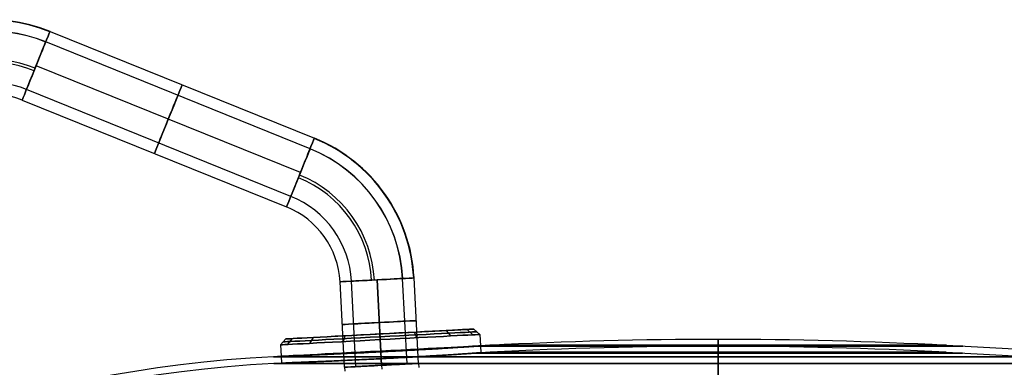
# Model space of a CAD drawing. Extents: x -209 to 208, y 0 to 359.
# Tile 4 of 6: x -122 to 50, y 298 to 359. Entities that reach past the tile are written whole.
import ezdxf

# ---------------------------------------------------------------- set-up
doc = ezdxf.new("R2010")
doc.units = 0
doc.header["$MEASUREMENT"] = 0
doc.layers.add('DEFAULT', color=178, linetype='CONTINUOUS')

msp = doc.modelspace()

# ---------------------------------------------------------------- linework, layer by layer
at = {"layer": 'DEFAULT'}
for p, q in [((-117.15, 356.62, 0), (-70.79, 337.89, 0)), ((-71.54, 336.04), (-117.9, 354.77)), ((-73.23, 331.87, 4.5), (-119.59, 350.6, 4.5)), ((-73.23, 331.87, -6.5), (-119.59, 350.6, -6.5)), ((-73.23, 331.87, 6.5), (-119.59, 350.6, 6.5)), ((-73.23, 331.87, -4.5), (-119.59, 350.6, -4.5)), ((-74.91, 327.69), (-121.27, 346.42)), ((-74.91, 327.69), (-121.27, 346.42)), ((-74.91, 327.69), (-121.27, 346.42)), ((-122.02, 344.57, 0), (-75.66, 325.84, 0)), ((-65.52, 297.74), (-66.3, 312.72)), ((-63.52, 297.84), (-64.31, 312.82)), ((-59.81, 313.06, 4.5), (-59.03, 298.08, 4.5)), ((-59.03, 298.08, -4.5), (-59.81, 313.06, -4.5)), ((-59.03, 298.08, 6.5), (-59.81, 313.06, 6.5)), ((-59.81, 313.06, -6.5), (-59.03, 298.08, -6.5)), ((-54.53, 298.31), (-55.32, 313.29)), ((-52.54, 298.42), (-53.32, 313.4)), ((-75.79, 302.71), (-42.84, 304.43)), ((-52.83, 302.91, 16.27), (-53.25, 303.89, 15.34)), ((-52.83, 302.91, -16.27), (-53.25, 303.89, -15.34)), ((-46.9, 303.22, 12.37), (-47.66, 304.18, 11.67)), ((-46.9, 303.22, -12.37), (-47.66, 304.18, -11.67)), ((-43.01, 303.42, 6.44), (-43.99, 304.37, 6.07)), ((-43.01, 303.42, -6.44), (-43.99, 304.37, -6.07)), ((-41.79, 303.49), (-42.84, 304.43)), ((-76.74, 301.65, 0), (-75.79, 302.71, 0)), ((-75.51, 301.72, 6.44), (-74.64, 302.77, 6.07)), ((-75.51, 301.72, -6.44), (-74.64, 302.77, -6.07)), ((-71.62, 301.92, 12.37), (-70.97, 302.96, 11.67)), ((-71.62, 301.92, -12.37), (-70.97, 302.96, -11.67)), ((-65.7, 302.23, 16.27), (-65.38, 303.25, 15.34)), ((-65.7, 302.23, -16.27), (-65.38, 303.25, -15.34)), ((-59.32, 303.57, -16.5), (-59.32, 303.57, 16.5)), ((-59.26, 302.57, 17.5), (-59.32, 303.57, 16.5)), ((-59.26, 302.57, -17.5), (-59.32, 303.57, -16.5)), ((-59.26, 302.57, 17.5), (-59.16, 300.57, 17.5)), ((-59.26, 302.57, -17.5), (-59.16, 300.57, -17.5)), ((-41.79, 303.49), (-41.68, 301.49)), ((-76.74, 301.65), (-76.63, 299.66)), ((-76.63, 299.66), (-41.68, 301.49)), ((-59.16, 300.57, -17.5), (-59.16, 300.57, 17.5)), ((-59.15, 300.44, 17.5), (-59.09, 299.24, 17.5)), ((-59.15, 300.44, -17.5), (-59.09, 299.24, -17.5)), ((-40.03, 301.58), (-41.68, 301.49)), ((-41.68, 301.49), (-41.62, 300.29)), ((0, 301.58, 40.03), (0, 299.59, 77.97)), ((0, 299.59, -77.97), (0, 301.58, -40.03)), ((40.03, 301.58), (77.97, 299.59)), ((-76.63, 299.66), (-77.97, 299.59)), ((-76.63, 299.66), (-76.57, 298.46)), ((-39.96, 300.38), (-41.62, 300.29)), ((0, 298.39, 77.91), (0, 300.38, 39.96)), ((0, 300.38, -39.96), (0, 298.39, -77.91)), ((39.96, 300.38), (77.91, 298.39)), ((-76.57, 298.46), (-77.91, 298.39)), ((-65.52, 297.74, 0), (-65.48, 297.04, 0)), ((-54.53, 298.31, 0), (-63.52, 297.84, 0)), ((-59.03, 298.08, 6.5), (-58.99, 297.38, 6.5)), ((-59.03, 298.08, -6.5), (-58.99, 297.38, -6.5)), ((-59.03, 298.08, -4.5), (-59.03, 298.08, 4.5)), ((-52.54, 298.42, 0), (-52.5, 297.72, 0))]:
    msp.add_line(p, q, dxfattribs=at)
for points in [[(-41.68, 301.49, 0), (-41.69, 301.49, 0.43), (-41.7, 301.49, 0.86), (-41.73, 301.49, 1.29), (-41.77, 301.48, 1.72), (-41.81, 301.48, 2.14), (-41.87, 301.47, 2.57), (-41.94, 301.47, 2.99), (-42.02, 301.46, 3.41), (-42.11, 301.46, 3.83), (-42.2, 301.45, 4.25), (-42.31, 301.44, 4.67), (-42.43, 301.43, 5.08), (-42.56, 301.42, 5.49), (-42.7, 301.41, 5.89), (-42.85, 301.4, 6.3), (-43.01, 301.39, 6.7), (-43.18, 301.38, 7.09), (-43.36, 301.37, 7.48), (-43.55, 301.35, 7.87), (-43.74, 301.34, 8.25), (-43.95, 301.33, 8.63), (-44.17, 301.31, 9), (-44.39, 301.3, 9.36), (-44.62, 301.28, 9.72), (-44.87, 301.26, 10.08), (-45.12, 301.25, 10.42), (-45.38, 301.23, 10.77), (-45.64, 301.21, 11.1), (-45.92, 301.19, 11.43), (-46.2, 301.17, 11.75), (-46.5, 301.16, 12.07), (-46.8, 301.14, 12.37), (-47.1, 301.12, 12.68), (-47.42, 301.1, 12.97), (-47.74, 301.08, 13.25), (-48.07, 301.06, 13.53), (-48.4, 301.04, 13.8), (-48.74, 301.01, 14.06), (-49.09, 300.99, 14.31), (-49.44, 300.97, 14.55), (-49.8, 300.95, 14.78), (-50.17, 300.93, 15.01), (-50.54, 300.91, 15.23), (-50.91, 300.89, 15.43), (-51.29, 300.86, 15.63), (-51.68, 300.84, 15.82), (-52.07, 300.82, 16), (-52.46, 300.8, 16.17), (-52.86, 300.77, 16.33), (-53.27, 300.75, 16.48), (-53.67, 300.73, 16.62), (-54.08, 300.71, 16.75), (-54.49, 300.68, 16.87), (-54.91, 300.66, 16.98), (-55.32, 300.64, 17.07), (-55.74, 300.62, 17.16), (-56.16, 300.59, 17.24), (-56.59, 300.57, 17.31), (-57.01, 300.55, 17.37), (-57.44, 300.53, 17.42), (-57.86, 300.51, 17.45), (-58.29, 300.48, 17.48), (-58.72, 300.46, 17.49), (-59.15, 300.44, 17.5), (-59.58, 300.42, 17.49), (-60.01, 300.4, 17.48), (-60.44, 300.38, 17.45), (-60.87, 300.36, 17.42), (-61.29, 300.33, 17.37), (-61.72, 300.31, 17.31), (-62.14, 300.29, 17.24), (-62.56, 300.27, 17.16), (-62.98, 300.25, 17.07), (-63.4, 300.23, 16.98), (-63.81, 300.21, 16.87), (-64.22, 300.2, 16.75), (-64.63, 300.18, 16.62), (-65.04, 300.16, 16.48), (-65.44, 300.14, 16.33), (-65.84, 300.12, 16.17), (-66.24, 300.1, 16), (-66.63, 300.08, 15.82), (-67.01, 300.07, 15.63), (-67.39, 300.05, 15.43), (-67.77, 300.03, 15.23), (-68.14, 300.02, 15.01), (-68.5, 300, 14.78), (-68.86, 299.98, 14.55), (-69.22, 299.97, 14.31), (-69.56, 299.95, 14.06), (-69.9, 299.94, 13.8), (-70.24, 299.92, 13.53), (-70.57, 299.91, 13.25), (-70.89, 299.9, 12.97), (-71.2, 299.88, 12.68), (-71.51, 299.87, 12.37), (-71.81, 299.86, 12.07), (-72.11, 299.84, 11.75), (-72.39, 299.83, 11.43), (-72.67, 299.82, 11.1), (-72.93, 299.81, 10.77), (-73.19, 299.8, 10.42), (-73.44, 299.79, 10.08), (-73.69, 299.78, 9.72), (-73.92, 299.77, 9.36), (-74.15, 299.76, 9), (-74.36, 299.75, 8.63), (-74.57, 299.74, 8.25), (-74.77, 299.73, 7.87), (-74.95, 299.73, 7.48), (-75.13, 299.72, 7.09), (-75.3, 299.71, 6.7), (-75.46, 299.7, 6.3), (-75.61, 299.7, 5.89), (-75.75, 299.69, 5.49), (-75.88, 299.69, 5.08), (-76, 299.68, 4.67), (-76.11, 299.68, 4.25), (-76.21, 299.67, 3.83), (-76.3, 299.67, 3.41), (-76.38, 299.67, 2.99), (-76.44, 299.66, 2.57), (-76.5, 299.66, 2.14), (-76.55, 299.66, 1.72), (-76.59, 299.66, 1.29), (-76.61, 299.66, 0.86), (-76.63, 299.66, 0.43), (-76.63, 299.66, 0), (-76.63, 299.66, -0.43), (-76.61, 299.66, -0.86), (-76.59, 299.66, -1.29), (-76.55, 299.66, -1.72), (-76.5, 299.66, -2.14), (-76.44, 299.66, -2.57), (-76.38, 299.67, -2.99), (-76.3, 299.67, -3.41), (-76.21, 299.67, -3.83), (-76.11, 299.68, -4.25), (-76, 299.68, -4.67), (-75.88, 299.69, -5.08), (-75.75, 299.69, -5.49), (-75.61, 299.7, -5.89), (-75.46, 299.7, -6.3), (-75.3, 299.71, -6.7), (-75.13, 299.72, -7.09), (-74.95, 299.73, -7.48), (-74.77, 299.73, -7.87), (-74.57, 299.74, -8.25), (-74.36, 299.75, -8.63), (-74.15, 299.76, -9), (-73.92, 299.77, -9.36), (-73.69, 299.78, -9.72), (-73.44, 299.79, -10.08), (-73.19, 299.8, -10.42), (-72.93, 299.81, -10.77), (-72.67, 299.82, -11.1), (-72.39, 299.83, -11.43), (-72.11, 299.84, -11.75), (-71.81, 299.86, -12.07), (-71.51, 299.87, -12.37), (-71.2, 299.88, -12.68), (-70.89, 299.9, -12.97), (-70.57, 299.91, -13.25), (-70.24, 299.92, -13.53), (-69.9, 299.94, -13.8), (-69.56, 299.95, -14.06), (-69.22, 299.97, -14.31), (-68.86, 299.98, -14.55), (-68.5, 300, -14.78), (-68.14, 300.02, -15.01), (-67.77, 300.03, -15.23), (-67.39, 300.05, -15.43), (-67.01, 300.07, -15.63), (-66.63, 300.08, -15.82), (-66.24, 300.1, -16), (-65.84, 300.12, -16.17), (-65.44, 300.14, -16.33), (-65.04, 300.16, -16.48), (-64.63, 300.18, -16.62), (-64.22, 300.2, -16.75), (-63.81, 300.21, -16.87), (-63.4, 300.23, -16.98), (-62.98, 300.25, -17.07), (-62.56, 300.27, -17.16), (-62.14, 300.29, -17.24), (-61.72, 300.31, -17.31), (-61.29, 300.33, -17.37), (-60.87, 300.36, -17.42), (-60.44, 300.38, -17.45), (-60.01, 300.4, -17.48), (-59.58, 300.42, -17.49), (-59.15, 300.44, -17.5), (-58.72, 300.46, -17.49), (-58.29, 300.48, -17.48), (-57.86, 300.51, -17.45), (-57.44, 300.53, -17.42), (-57.01, 300.55, -17.37), (-56.59, 300.57, -17.31), (-56.16, 300.59, -17.24), (-55.74, 300.62, -17.16), (-55.32, 300.64, -17.07), (-54.91, 300.66, -16.98), (-54.49, 300.68, -16.87), (-54.08, 300.71, -16.75), (-53.67, 300.73, -16.62), (-53.27, 300.75, -16.48), (-52.86, 300.77, -16.33), (-52.46, 300.8, -16.17), (-52.07, 300.82, -16), (-51.68, 300.84, -15.82), (-51.29, 300.86, -15.63), (-50.91, 300.89, -15.43), (-50.54, 300.91, -15.23), (-50.17, 300.93, -15.01), (-49.8, 300.95, -14.78), (-49.44, 300.97, -14.55), (-49.09, 300.99, -14.31), (-48.74, 301.01, -14.06), (-48.4, 301.04, -13.8), (-48.07, 301.06, -13.53), (-47.74, 301.08, -13.25), (-47.42, 301.1, -12.97), (-47.1, 301.12, -12.68), (-46.8, 301.14, -12.37), (-46.5, 301.16, -12.07), (-46.2, 301.17, -11.75), (-45.92, 301.19, -11.43), (-45.64, 301.21, -11.1), (-45.38, 301.23, -10.77), (-45.12, 301.25, -10.42), (-44.87, 301.26, -10.08), (-44.62, 301.28, -9.72), (-44.39, 301.3, -9.36), (-44.17, 301.31, -9), (-43.95, 301.33, -8.63), (-43.74, 301.34, -8.25), (-43.55, 301.35, -7.87), (-43.36, 301.37, -7.48), (-43.18, 301.38, -7.09), (-43.01, 301.39, -6.7), (-42.85, 301.4, -6.3), (-42.7, 301.41, -5.89), (-42.56, 301.42, -5.49), (-42.43, 301.43, -5.08), (-42.31, 301.44, -4.67), (-42.2, 301.45, -4.25), (-42.11, 301.46, -3.83), (-42.02, 301.46, -3.41), (-41.94, 301.47, -2.99), (-41.87, 301.47, -2.57), (-41.81, 301.48, -2.14), (-41.77, 301.48, -1.72), (-41.73, 301.49, -1.29), (-41.7, 301.49, -0.86), (-41.69, 301.49, -0.43)], [(-41.62, 300.29, 0), (-41.62, 300.29, 0.43), (-41.64, 300.29, 0.86), (-41.67, 300.29, 1.29), (-41.7, 300.28, 1.72), (-41.75, 300.28, 2.14), (-41.81, 300.28, 2.57), (-41.88, 300.27, 2.99), (-41.95, 300.27, 3.41), (-42.04, 300.26, 3.83), (-42.14, 300.25, 4.25), (-42.25, 300.24, 4.67), (-42.37, 300.24, 5.08), (-42.5, 300.23, 5.49), (-42.64, 300.22, 5.89), (-42.79, 300.21, 6.3), (-42.95, 300.19, 6.7), (-43.12, 300.18, 7.09), (-43.3, 300.17, 7.48), (-43.48, 300.16, 7.87), (-43.68, 300.14, 8.25), (-43.89, 300.13, 8.63), (-44.1, 300.11, 9), (-44.33, 300.1, 9.36), (-44.56, 300.08, 9.72), (-44.8, 300.07, 10.08), (-45.05, 300.05, 10.42), (-45.31, 300.03, 10.77), (-45.58, 300.01, 11.1), (-45.86, 300, 11.43), (-46.14, 299.98, 11.75), (-46.43, 299.96, 12.07), (-46.73, 299.94, 12.37), (-47.04, 299.92, 12.68), (-47.36, 299.9, 12.97), (-47.68, 299.88, 13.25), (-48, 299.86, 13.53), (-48.34, 299.84, 13.8), (-48.68, 299.82, 14.06), (-49.03, 299.8, 14.31), (-49.38, 299.77, 14.55), (-49.74, 299.75, 14.78), (-50.1, 299.73, 15.01), (-50.47, 299.71, 15.23), (-50.85, 299.69, 15.43), (-51.23, 299.66, 15.63), (-51.62, 299.64, 15.82), (-52.01, 299.62, 16), (-52.4, 299.6, 16.17), (-52.8, 299.58, 16.33), (-53.2, 299.55, 16.48), (-53.61, 299.53, 16.62), (-54.02, 299.51, 16.75), (-54.43, 299.49, 16.87), (-54.84, 299.46, 16.98), (-55.26, 299.44, 17.07), (-55.68, 299.42, 17.16), (-56.1, 299.4, 17.24), (-56.52, 299.37, 17.31), (-56.95, 299.35, 17.37), (-57.37, 299.33, 17.42), (-57.8, 299.31, 17.45), (-58.23, 299.29, 17.48), (-58.66, 299.26, 17.49), (-59.09, 299.24, 17.5), (-59.52, 299.22, 17.49), (-59.95, 299.2, 17.48), (-60.38, 299.18, 17.45), (-60.8, 299.16, 17.42), (-61.23, 299.14, 17.37), (-61.65, 299.12, 17.31), (-62.08, 299.1, 17.24), (-62.5, 299.08, 17.16), (-62.92, 299.06, 17.07), (-63.33, 299.04, 16.98), (-63.75, 299.02, 16.87), (-64.16, 299, 16.75), (-64.57, 298.98, 16.62), (-64.98, 298.96, 16.48), (-65.38, 298.94, 16.33), (-65.78, 298.92, 16.17), (-66.17, 298.9, 16), (-66.56, 298.89, 15.82), (-66.95, 298.87, 15.63), (-67.33, 298.85, 15.43), (-67.71, 298.83, 15.23), (-68.08, 298.82, 15.01), (-68.44, 298.8, 14.78), (-68.8, 298.79, 14.55), (-69.15, 298.77, 14.31), (-69.5, 298.76, 14.06), (-69.84, 298.74, 13.8), (-70.18, 298.73, 13.53), (-70.51, 298.71, 13.25), (-70.83, 298.7, 12.97), (-71.14, 298.68, 12.68), (-71.45, 298.67, 12.37), (-71.75, 298.66, 12.07), (-72.04, 298.65, 11.75), (-72.33, 298.63, 11.43), (-72.6, 298.62, 11.1), (-72.87, 298.61, 10.77), (-73.13, 298.6, 10.42), (-73.38, 298.59, 10.08), (-73.62, 298.58, 9.72), (-73.86, 298.57, 9.36), (-74.08, 298.56, 9), (-74.3, 298.55, 8.63), (-74.51, 298.54, 8.25), (-74.7, 298.54, 7.87), (-74.89, 298.53, 7.48), (-75.07, 298.52, 7.09), (-75.24, 298.51, 6.7), (-75.4, 298.51, 6.3), (-75.55, 298.5, 5.89), (-75.69, 298.49, 5.49), (-75.82, 298.49, 5.08), (-75.94, 298.48, 4.67), (-76.05, 298.48, 4.25), (-76.15, 298.48, 3.83), (-76.24, 298.47, 3.41), (-76.31, 298.47, 2.99), (-76.38, 298.47, 2.57), (-76.44, 298.46, 2.14), (-76.49, 298.46, 1.72), (-76.52, 298.46, 1.29), (-76.55, 298.46, 0.86), (-76.57, 298.46, 0.43), (-76.57, 298.46, 0), (-76.57, 298.46, -0.43), (-76.55, 298.46, -0.86), (-76.52, 298.46, -1.29), (-76.49, 298.46, -1.72), (-76.44, 298.46, -2.14), (-76.38, 298.47, -2.57), (-76.31, 298.47, -2.99), (-76.24, 298.47, -3.41), (-76.15, 298.48, -3.83), (-76.05, 298.48, -4.25), (-75.94, 298.48, -4.67), (-75.82, 298.49, -5.08), (-75.69, 298.49, -5.49), (-75.55, 298.5, -5.89), (-75.4, 298.51, -6.3), (-75.24, 298.51, -6.7), (-75.07, 298.52, -7.09), (-74.89, 298.53, -7.48), (-74.7, 298.54, -7.87), (-74.51, 298.54, -8.25), (-74.3, 298.55, -8.63), (-74.08, 298.56, -9), (-73.86, 298.57, -9.36), (-73.62, 298.58, -9.72), (-73.38, 298.59, -10.08), (-73.13, 298.6, -10.42), (-72.87, 298.61, -10.77), (-72.6, 298.62, -11.1), (-72.33, 298.63, -11.43), (-72.04, 298.65, -11.75), (-71.75, 298.66, -12.07), (-71.45, 298.67, -12.37), (-71.14, 298.68, -12.68), (-70.83, 298.7, -12.97), (-70.51, 298.71, -13.25), (-70.18, 298.73, -13.53), (-69.84, 298.74, -13.8), (-69.5, 298.76, -14.06), (-69.15, 298.77, -14.31), (-68.8, 298.79, -14.55), (-68.44, 298.8, -14.78), (-68.08, 298.82, -15.01), (-67.71, 298.83, -15.23), (-67.33, 298.85, -15.43), (-66.95, 298.87, -15.63), (-66.56, 298.89, -15.82), (-66.17, 298.9, -16), (-65.78, 298.92, -16.17), (-65.38, 298.94, -16.33), (-64.98, 298.96, -16.48), (-64.57, 298.98, -16.62), (-64.16, 299, -16.75), (-63.75, 299.02, -16.87), (-63.33, 299.04, -16.98), (-62.92, 299.06, -17.07), (-62.5, 299.08, -17.16), (-62.08, 299.1, -17.24), (-61.65, 299.12, -17.31), (-61.23, 299.14, -17.37), (-60.8, 299.16, -17.42), (-60.38, 299.18, -17.45), (-59.95, 299.2, -17.48), (-59.52, 299.22, -17.49), (-59.09, 299.24, -17.5), (-58.66, 299.26, -17.49), (-58.23, 299.29, -17.48), (-57.8, 299.31, -17.45), (-57.37, 299.33, -17.42), (-56.95, 299.35, -17.37), (-56.52, 299.37, -17.31), (-56.1, 299.4, -17.24), (-55.68, 299.42, -17.16), (-55.26, 299.44, -17.07), (-54.84, 299.46, -16.98), (-54.43, 299.49, -16.87), (-54.02, 299.51, -16.75), (-53.61, 299.53, -16.62), (-53.2, 299.55, -16.48), (-52.8, 299.58, -16.33), (-52.4, 299.6, -16.17), (-52.01, 299.62, -16), (-51.62, 299.64, -15.82), (-51.23, 299.66, -15.63), (-50.85, 299.69, -15.43), (-50.47, 299.71, -15.23), (-50.1, 299.73, -15.01), (-49.74, 299.75, -14.78), (-49.38, 299.77, -14.55), (-49.03, 299.8, -14.31), (-48.68, 299.82, -14.06), (-48.34, 299.84, -13.8), (-48, 299.86, -13.53), (-47.68, 299.88, -13.25), (-47.36, 299.9, -12.97), (-47.04, 299.92, -12.68), (-46.73, 299.94, -12.37), (-46.43, 299.96, -12.07), (-46.14, 299.98, -11.75), (-45.86, 300, -11.43), (-45.58, 300.01, -11.1), (-45.31, 300.03, -10.77), (-45.05, 300.05, -10.42), (-44.8, 300.07, -10.08), (-44.56, 300.08, -9.72), (-44.33, 300.1, -9.36), (-44.1, 300.11, -9), (-43.89, 300.13, -8.63), (-43.68, 300.14, -8.25), (-43.48, 300.16, -7.87), (-43.3, 300.17, -7.48), (-43.12, 300.18, -7.09), (-42.95, 300.19, -6.7), (-42.79, 300.21, -6.3), (-42.64, 300.22, -5.89), (-42.5, 300.23, -5.49), (-42.37, 300.24, -5.08), (-42.25, 300.24, -4.67), (-42.14, 300.25, -4.25), (-42.04, 300.26, -3.83), (-41.95, 300.27, -3.41), (-41.88, 300.27, -2.99), (-41.81, 300.28, -2.57), (-41.75, 300.28, -2.14), (-41.7, 300.28, -1.72), (-41.67, 300.29, -1.29), (-41.64, 300.29, -0.86), (-41.62, 300.29, -0.43)]]:
    msp.add_polyline3d(points, close=True, dxfattribs=at)
at = {"layer": 'DEFAULT', "extrusion": (-0.052336, 0.99863, 1.15951e-14)}
msp.add_circle((43.35, 0, 305.76), 17, dxfattribs=at)
at = {"layer": 'DEFAULT', "extrusion": (-0.052336, 0.99863, 3.56891e-15)}
msp.add_circle((43.35, 0, 306.26), 16.5, dxfattribs=at)
at = {"layer": 'DEFAULT', "extrusion": (-0.052336, 0.99863, 2.29114e-15)}
msp.add_circle((43.35, 0, 305.26), 17.5, dxfattribs=at)
at = {"layer": 'DEFAULT', "extrusion": (-0.052336, 0.99863, 5.57994e-15)}
msp.add_circle((43.35, 0, 303.26), 17.5, dxfattribs=at)
at = {"layer": 'DEFAULT'}
for centre, radius, start, end in [((-127.64, 330.66, 0), 28, 68, 128), ((-127.64, 330.66, 0.97), 27.93, 68, 128), ((-127.64, 330.66, -0.97), 27.93, 68, 128), ((-127.64, 330.66, -0.47), 25.98, 68, 128), ((-127.64, 330.66, 0.47), 25.98, 68, 128), ((-127.64, 330.66, -4.48), 21.03, 68, 128), ((-127.64, 330.66, 4.48), 21.03, 68, 128), ((-127.64, 330.66, 6.43), 20.53, 68, 128), ((-127.64, 330.66, -6.43), 20.53, 68, 128), ((-127.64, 330.66), 17, 68, 128), ((-127.64, 330.66, 0), 15, 68, 128), ((-81.28, 311.93, 0.97), 27.93, 3, 68), ((-81.28, 311.93, -0.97), 27.93, 3, 68), ((-81.28, 311.93, 0), 28, 3, 68), ((-81.28, 311.93, -0.47), 25.98, 3, 68), ((-81.28, 311.93, 0.47), 25.98, 3, 68), ((-81.28, 311.93), 26, 3, 68), ((-81.28, 311.93, 6.43), 20.53, 3, 68), ((-81.28, 311.93, -6.43), 20.53, 3, 68), ((-81.28, 311.93, -4.48), 21.03, 3, 68), ((-81.28, 311.93, 4.48), 21.03, 3, 68), ((-81.28, 311.93), 17, 3, 68), ((0, -462.17), 764.79, 90, 93), ((0, -462.17), 764.79, 87, 90), ((0, -462.17), 763.59, 90, 93), ((0, -462.17), 763.59, 87, 90), ((-65.98, 70.75), 229.15, 93, 125.5347), ((-65.98, 70.75), 227.95, 93, 125.5347)]:
    msp.add_arc(centre, radius, start, end, dxfattribs=at)
at = {"layer": 'DEFAULT', "extrusion": (-6.83155e-10, -1.69087e-09, 1)}
msp.add_arc((-127.64, 330.66, 0), 26, 68, 128, dxfattribs=at)
at = {"layer": 'DEFAULT', "extrusion": (0.927184, -0.374607, -1.10425e-16)}
msp.add_arc((280.27, 0, -242.22), 6.5, 8.5959, 180, dxfattribs=at)
at = {"layer": 'DEFAULT', "extrusion": (0.927184, -0.374607, -3.09183e-16)}
msp.add_arc((280.27, 0, -242.22), 6.5, 180, 351.4041, dxfattribs=at)
at = {"layer": 'DEFAULT', "extrusion": (0.927184, -0.374607, 2.68771e-14)}
msp.add_arc((280.27, 0, -242.22), 6.5, 360, 8.5959, dxfattribs=at)
at = {"layer": 'DEFAULT', "extrusion": (0.927184, -0.374607, -3.218e-14)}
msp.add_arc((280.27, 0, -242.22), 6.5, 351.4041, 360, dxfattribs=at)
at = {"layer": 'DEFAULT', "extrusion": (0.927184, -0.374607, -1.73172e-16)}
msp.add_arc((280.27, 0, -242.22), 4.5, 180, 354.0257, dxfattribs=at)
at = {"layer": 'DEFAULT', "extrusion": (0.927184, -0.374607, -3.64305e-16)}
msp.add_arc((280.27, 0, -242.22), 4.5, 5.9743, 180, dxfattribs=at)
at = {"layer": 'DEFAULT', "extrusion": (0.927184, -0.374607, -1.4222e-14)}
msp.add_arc((280.27, 0, -242.22), 4.5, 354.0257, 360, dxfattribs=at)
at = {"layer": 'DEFAULT', "extrusion": (0.927184, -0.374607, -7.92265e-15)}
msp.add_arc((280.27, 0, -242.22), 4.5, 360, 5.9743, dxfattribs=at)
at = {"layer": 'DEFAULT', "extrusion": (0.927184, -0.374607, -9.7085e-17)}
for radius, start, end in [(6.5, 180, 0), (6.5, 0, 180), (4.5, 360, 180), (4.5, 180, 0)]:
    msp.add_arc((280.27, 0, -217.22), radius, start, end, dxfattribs=at)
at = {"layer": 'DEFAULT', "extrusion": (0.927184, -0.374607, -3.2636e-16)}
msp.add_arc((280.27, 0, -192.22), 6.5, 8.5959, 180, dxfattribs=at)
at = {"layer": 'DEFAULT', "extrusion": (0.927184, -0.374607, -5.82547e-16)}
msp.add_arc((280.27, 0, -192.22), 6.5, 180, 351.4041, dxfattribs=at)
at = {"layer": 'DEFAULT', "extrusion": (0.927184, -0.374607, 2.09729e-14)}
msp.add_arc((280.27, 0, -192.22), 6.5, 360, 8.5959, dxfattribs=at)
at = {"layer": 'DEFAULT', "extrusion": (0.927184, -0.374607, 7.47806e-15)}
msp.add_arc((280.27, 0, -192.22), 6.5, 351.4041, 360, dxfattribs=at)
at = {"layer": 'DEFAULT', "extrusion": (0.927184, -0.374607, -7.89117e-17)}
msp.add_arc((280.27, 0, -192.22), 4.5, 180, 354.0257, dxfattribs=at)
at = {"layer": 'DEFAULT', "extrusion": (0.927184, -0.374607, -1.60802e-16)}
msp.add_arc((280.27, 0, -192.22), 4.5, 5.9743, 180, dxfattribs=at)
at = {"layer": 'DEFAULT', "extrusion": (0.927184, -0.374607, -2.21799e-14)}
msp.add_arc((280.27, 0, -192.22), 4.5, 354.0257, 360, dxfattribs=at)
at = {"layer": 'DEFAULT', "extrusion": (0.927184, -0.374607, -6.94115e-15)}
msp.add_arc((280.27, 0, -192.22), 4.5, 0, 5.9743, dxfattribs=at)
at = {"layer": 'DEFAULT', "extrusion": (-1.23369e-09, 1.72957e-09, 1)}
msp.add_arc((-81.28, 311.93, 0), 15, 3, 68, dxfattribs=at)
at = {"layer": 'DEFAULT', "extrusion": (-0.052336, 0.99863, -7.21353e-30)}
msp.add_arc((43.35, 0, 315.76), 6.5, 360, 90, dxfattribs=at)
at = {"layer": 'DEFAULT', "extrusion": (-0.052336, 0.99863, 8.73316e-15)}
msp.add_arc((43.35, 0, 315.76), 6.5, 270, 0, dxfattribs=at)
at = {"layer": 'DEFAULT', "extrusion": (-0.052336, 0.99863, 0)}
msp.add_arc((43.35, 0, 315.76), 4.5, 270, 0, dxfattribs=at)
at = {"layer": 'DEFAULT', "extrusion": (-0.052336, 0.99863, -6.16791e-18)}
msp.add_arc((43.35, 0, 315.76), 4.5, 0, 90, dxfattribs=at)
at = {"layer": 'DEFAULT', "extrusion": (-0.052336, 0.99863, -9.34812e-15)}
msp.add_arc((43.35, 0, 315.76), 6.5, 90, 171.4041, dxfattribs=at)
at = {"layer": 'DEFAULT', "extrusion": (-0.052336, 0.99863, 8.73939e-15)}
msp.add_arc((43.35, 0, 315.76), 6.5, 188.5959, 270, dxfattribs=at)
at = {"layer": 'DEFAULT', "extrusion": (-0.052336, 0.99863, -1.48016e-16)}
msp.add_arc((43.35, 0, 315.76), 4.5, 185.9743, 270, dxfattribs=at)
at = {"layer": 'DEFAULT', "extrusion": (-0.052336, 0.99863, -3.92414e-16)}
msp.add_arc((43.35, 0, 315.76), 4.5, 90, 174.0257, dxfattribs=at)
at = {"layer": 'DEFAULT', "extrusion": (-0.052336, 0.99863, -1.4783e-13)}
msp.add_arc((43.35, 0, 315.76), 4.5, 180, 185.9743, dxfattribs=at)
at = {"layer": 'DEFAULT', "extrusion": (-0.052336, 0.99863, 1.67624e-14)}
msp.add_arc((43.35, 0, 315.76), 4.5, 174.0257, 180, dxfattribs=at)
at = {"layer": 'DEFAULT', "extrusion": (-0.052336, 0.99863, 4.44734e-15)}
msp.add_arc((43.35, 0, 315.76), 6.5, 171.4041, 180, dxfattribs=at)
at = {"layer": 'DEFAULT', "extrusion": (-0.052336, 0.99863, -1.04718e-13)}
msp.add_arc((43.35, 0, 315.76), 6.5, 180, 188.5959, dxfattribs=at)
at = {"layer": 'DEFAULT', "extrusion": (-0.052336, 0.99863, 1.1087e-16)}
for centre, radius, start, end in [((43.35, 0, 308.26), 6.5, 90, 270), ((43.35, 0, 308.26), 4.5, 90, 270), ((43.35, 0, 308.26), 6.5, 270, 90), ((43.35, 0, 308.26), 4.5, 270, 90), ((43.35, 0, 300.76), 6.5, 270, 90), ((43.35, 0, 300.76), 4.5, 270, 90), ((43.35, 0, 300.76), 6.5, 90, 270), ((43.35, 0, 300.76), 4.5, 90, 270)]:
    msp.add_arc(centre, radius, start, end, dxfattribs=at)
at = {"layer": 'DEFAULT', "extrusion": (1, -1.21058e-13, 4.97498e-28)}
msp.add_arc((-462.17, 0), 764.79, 360, 3, dxfattribs=at)
at = {"layer": 'DEFAULT', "extrusion": (1, 0, 0)}
for centre, radius, start, end in [((-462.17, 0), 764.79, 357, 0), ((-462.17, 0), 763.59, 0, 3), ((-462.17, 0), 763.59, 357, 0), ((70.75, -65.98), 229.15, 324.4653, 357), ((70.75, 65.98), 229.15, 3, 35.5347)]:
    msp.add_arc(centre, radius, start, end, dxfattribs=at)
at = {"layer": 'DEFAULT', "extrusion": (0, 1, 0)}
for centre, radius, start, end in [((0, 0, 301.43), 42.9, 7.2976, 90), ((0, 0, 301.43), 42.9, 270, 352.7024), ((0, 0, 301.43), 42.9, 90, 270), ((0, 0, 299.59), 77.97, 270, 90), ((0, 0, 300.23), 42.86, 7.3859, 90), ((0, 0, 300.23), 42.86, 270, 352.6141), ((0, 0, 300.23), 42.86, 90, 270), ((0, 0, 299.59), 77.97, 90, 270)]:
    msp.add_arc(centre, radius, start, end, dxfattribs=at)
at = {"layer": 'DEFAULT', "extrusion": (1.00831e-13, 1, 1.29235e-13)}
msp.add_arc((0, 0, 301.58), 40.03, 270, 0, dxfattribs=at)
at = {"layer": 'DEFAULT', "extrusion": (2.84032e-15, 1, 2.13024e-14)}
msp.add_arc((0, 0, 301.58), 40.03, 360, 90, dxfattribs=at)
at = {"layer": 'DEFAULT', "extrusion": (-1.00831e-13, 1, 1.29235e-13)}
msp.add_arc((0, 0, 301.58), 40.03, 180, 270, dxfattribs=at)
at = {"layer": 'DEFAULT', "extrusion": (-4.26048e-15, 1, 2.13024e-14)}
msp.add_arc((0, 0, 301.58), 40.03, 90, 180, dxfattribs=at)
at = {"layer": 'DEFAULT', "extrusion": (-1.42239e-15, 1, 2.38962e-13)}
msp.add_arc((0, 0, 300.38), 39.96, 360, 90, dxfattribs=at)
at = {"layer": 'DEFAULT', "extrusion": (-4.73657e-13, 1, -2.36117e-13)}
msp.add_arc((0, 0, 300.38), 39.96, 270, 360, dxfattribs=at)
at = {"layer": 'DEFAULT', "extrusion": (1.42239e-15, 1, 2.40384e-13)}
msp.add_arc((0, 0, 300.38), 39.96, 90, 180, dxfattribs=at)
at = {"layer": 'DEFAULT', "extrusion": (4.76502e-13, 1, -2.36117e-13)}
msp.add_arc((0, 0, 300.38), 39.96, 180, 270, dxfattribs=at)
at = {"layer": 'DEFAULT', "extrusion": (-5.84866e-30, 1, 8.69883e-47)}
msp.add_arc((0, 0, 298.39), 77.91, 270, 90, dxfattribs=at)
at = {"layer": 'DEFAULT', "extrusion": (1, 2.52552e-15, -1.80375e-15)}
msp.add_arc((70.75, -65.98), 227.95, 324.4653, 357, dxfattribs=at)
at = {"layer": 'DEFAULT', "extrusion": (1, 2.52552e-15, 1.80375e-15)}
msp.add_arc((70.75, 65.98), 227.95, 3, 35.5347, dxfattribs=at)
at = {"layer": 'DEFAULT', "extrusion": (-5.18565e-30, 1, 5.57932e-46)}
msp.add_arc((0, 0, 298.39), 77.91, 90, 270, dxfattribs=at)

doc.saveas('drawing.dxf')
